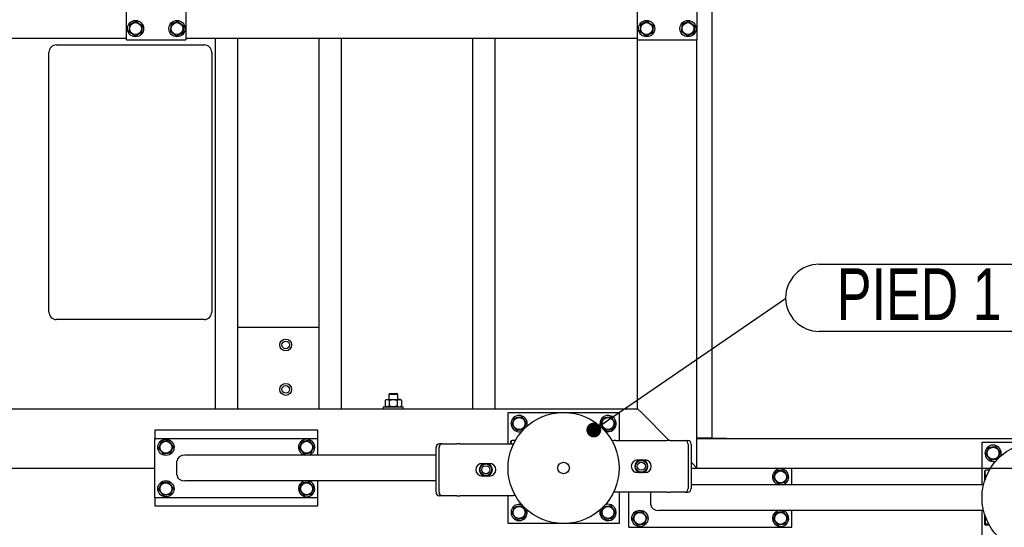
# Model space of a CAD drawing. Header units: millimetres. Extents: x 0 to 841, y 0 to 594.
# Tile 159 of 177: x 673 to 739, y 325 to 359. Entities that reach past the tile are written whole.
import ezdxf

# ---------------------------------------------------------------- set-up
doc = ezdxf.new("R2010")
doc.units = ezdxf.units.MM
doc.layers.add('COTES', color=1, linetype='Continuous')
doc.layers.add('NOTES', color=6, linetype='Continuous')
doc.layers.add('TRAIT-FORT', color=4, linetype='Continuous', lineweight=25)
doc.styles.add('SLDTEXTSTYLE1', font='TXT', dxfattribs={"width": 0.75})
doc.dimstyles.new('SLDDIMSTYLE0', dxfattribs={"dimtxt": 3, "dimasz": 2, "dimexe": 0, "dimexo": 0.0625, "dimgap": 0.75, "dimtad": 1, "dimdec": 0, "dimlfac": 20, "dimrnd": 1e-09, "dimzin": 12, "dimdsep": 46, "dimtxsty": 'SLDTEXTSTYLE1', "dimsah": 1, "dimcen": 0.09, "dimadec": 0, "dimazin": 3, "dimtfac": 1, "dimtdec": 0, "dimtofl": 0, "dimtmove": 0, "dimatfit": 3, "dimfxl": 1, "dimfrac": 2, "dimtolj": 1, "dimtzin": 12, "dimarcsym": 0})
doc.dimstyles.new('SLDDIMSTYLE1', dxfattribs={"dimtxt": 3, "dimasz": 2, "dimexe": 0, "dimexo": 0.0625, "dimgap": 0.75, "dimtad": 1, "dimdec": 0, "dimlfac": 20, "dimrnd": 1e-09, "dimzin": 12, "dimdsep": 46, "dimtxsty": 'SLDTEXTSTYLE1', "dimsah": 1, "dimcen": 0.09, "dimadec": 0, "dimazin": 3, "dimtfac": 1, "dimtdec": 0, "dimtmove": 0, "dimatfit": 0, "dimfxl": 1, "dimfrac": 2, "dimtolj": 1, "dimtzin": 12, "dimarcsym": 0})
doc.dimstyles.new('SLDDIMSTYLE2', dxfattribs={"dimtxt": 0.18, "dimasz": 1, "dimexe": 0, "dimexo": 0.0625, "dimgap": 0, "dimtad": 0, "dimtih": 1, "dimtoh": 1, "dimdec": 0, "dimrnd": 1e-09, "dimzin": 0, "dimdsep": 46, "dimtxsty": 'Standard', "dimblk1": 'DOT', "dimblk2": 'DOT', "dimsah": 1, "dimcen": 0.09, "dimadec": 0, "dimazin": 0, "dimtfac": 1, "dimtdec": 0, "dimtofl": 0, "dimtmove": 0, "dimatfit": 3, "dimldrblk": 'DOT', "dimfxl": 1, "dimfrac": 2, "dimtolj": 1, "dimtzin": 0, "dimarcsym": 0})

# ---------------------------------------------------------------- blocks, each defined once
blk = doc.blocks.new('_D_14')
at = {"layer": 'COTES', "color": 1, "transparency": 16777216}
for p, q in [((760.267, 330.883), (760.267, 333.883)), ((745.662, 330.883), (761.267, 330.883)), ((760.267, 330.883), (760.267, 328.883)), ((726.062, 328.883), (761.267, 328.883)), ((760.267, 328.883), (760.267, 318.548))]:
    blk.add_line(p, q, dxfattribs=at)
for points in [[(760.267, 330.883), (760.767, 332.883), (759.767, 332.883)], [(760.267, 328.883), (759.767, 326.883), (760.767, 326.883)]]:
    blk.add_solid(points, dxfattribs=at)
at = {"layer": 'COTES', "color": 1, "transparency": 16777216, "insert": (756.4, 318.548), "char_height": 3, "attachment_point": 1, "rotation": 90, "style": 'SLDTEXTSTYLE1'}
blk.add_mtext('40', dxfattribs=at)
blk = doc.blocks.new('_D_21')
at = {"layer": 'COTES', "color": 1, "transparency": 16777216}
for p, q in [((726.062, 328.883), (767.267, 328.883)), ((766.267, 291.383), (766.267, 328.883)), ((726.062, 291.383), (767.267, 291.383))]:
    blk.add_line(p, q, dxfattribs=at)
for points in [[(766.267, 328.883), (765.767, 326.883), (766.767, 326.883)], [(766.267, 291.383), (766.767, 293.383), (765.767, 293.383)]]:
    blk.add_solid(points, dxfattribs=at)
at = {"layer": 'COTES', "color": 1, "transparency": 16777216, "char_height": 3, "attachment_point": 1, "rotation": 90, "style": 'SLDTEXTSTYLE1'}
for s, insert in [('Cadre', (762.4, 307.764)), ('750', (762.4, 299.989))]:
    blk.add_mtext(s, dxfattribs=dict(at, insert=insert))
blk = doc.blocks.new('SW_NOTE_17')
at = {"layer": 'NOTES', "color": 0}
for p, q in [((2.264, 2.31), (15.723, 2.31)), ((15.723, -2.218), (2.264, -2.218))]:
    blk.add_line(p, q, dxfattribs=at)
for centre, start, end in [((2.264, 0.046), 90, 270), ((15.723, 0.046), 270, 90)]:
    blk.add_arc(centre, 2.264, start, end, dxfattribs=at)
at = {"layer": 'NOTES', "color": 0, "insert": (9.018, 2.039), "char_height": 3.5, "attachment_point": 2, "style": 'SLDTEXTSTYLE1'}
blk.add_mtext('PIED 1', dxfattribs=at)
blk = doc.blocks.new('_Dot')
at = {"color": 0, "linetype": 'ByBlock', "lineweight": -2}
blk.add_line((-0.5, 0), (-1, 0), dxfattribs=at)
at = {"color": 0, "linetype": 'ByBlock', "const_width": 0.5}
blk.add_lwpolyline([(-0.25, 0, 1), (0.25, 0, 1)], format="xyb", close=True, dxfattribs=at)

msp = doc.modelspace()

# ---------------------------------------------------------------- linework, layer by layer
at = {"layer": 'TRAIT-FORT', "color": 4, "linetype": 'Continuous', "lineweight": 25}
for p, q in [((719.662, 372.383), (719.662, 330.888)), ((680.162, 357.783), (680.162, 368.783)), ((684.162, 368.783), (684.162, 357.783)), ((714.662, 357.783), (714.662, 368.783)), ((718.662, 368.783), (718.662, 357.783)), ((626.662, 357.883), (680.162, 357.883)), ((680.162, 357.783), (684.162, 357.783)), ((684.162, 357.883), (714.662, 357.883)), ((686.162, 332.883), (686.162, 357.883)), ((687.662, 332.883), (687.662, 357.883)), ((693.162, 332.883), (693.162, 357.883)), ((694.662, 332.883), (694.662, 357.883)), ((703.537, 332.883), (703.537, 357.883)), ((705.037, 332.883), (705.037, 357.883)), ((714.662, 332.883), (714.662, 357.783)), ((714.662, 357.783), (718.662, 357.783)), ((718.662, 328.883), (718.662, 357.783)), ((675.412, 357.437), (685.412, 357.437)), ((674.912, 339.404), (674.912, 356.937)), ((685.912, 356.937), (685.912, 339.404)), ((685.412, 338.904), (675.412, 338.904)), ((687.662, 338.383), (693.162, 338.383)), ((697.937, 333.908), (697.862, 333.833)), ((697.862, 333.833), (697.862, 333.508)), ((698.462, 333.833), (697.862, 333.833)), ((697.937, 333.908), (698.387, 333.908)), ((698.462, 333.833), (698.387, 333.908)), ((698.462, 333.508), (698.462, 333.833)), ((697.687, 333.508), (697.614, 333.435)), ((697.614, 333.435), (697.614, 333.082)), ((697.614, 333.082), (697.687, 333.008)), ((697.687, 333.508), (697.75, 333.508)), ((697.75, 333.508), (698.161, 333.508)), ((697.887, 333.435), (697.887, 333.082)), ((698.161, 333.508), (698.573, 333.508)), ((698.435, 333.435), (698.435, 333.082)), ((698.573, 333.508), (698.637, 333.508)), ((698.71, 333.435), (698.637, 333.508)), ((698.637, 333.008), (698.711, 333.082)), ((698.711, 333.435), (698.711, 333.082)), ((626.662, 332.883), (714.662, 332.883)), ((697.487, 333.008), (697.487, 332.883)), ((697.487, 333.008), (698.837, 333.008)), ((698.837, 332.883), (698.837, 333.008)), ((705.912, 332.633), (713.412, 332.633)), ((705.912, 330.515), (705.912, 332.633)), ((713.412, 332.633), (713.412, 330.751)), ((714.962, 332.583), (714.662, 332.883)), ((714.662, 332.883), (714.962, 332.583)), ((716.794, 330.751), (714.962, 332.583)), ((682.062, 331.433), (682.062, 330.883)), ((693.062, 331.433), (682.062, 331.433)), ((693.062, 330.883), (693.062, 331.433)), ((682.062, 326.883), (682.062, 330.883)), ((682.062, 330.883), (693.062, 330.883)), ((693.062, 329.758), (693.062, 330.883)), ((701.474, 330.515), (701.274, 330.515)), ((701.474, 330.515), (702.463, 330.515)), ((702.663, 330.515), (702.463, 330.515)), ((702.663, 330.515), (706.163, 330.515)), ((706.126, 330.711), (706.112, 330.687)), ((706.112, 330.515), (706.112, 330.687)), ((706.401, 330.735), (706.162, 330.735)), ((713.161, 330.751), (716.661, 330.751)), ((716.861, 330.751), (716.661, 330.751)), ((716.861, 330.751), (717.85, 330.751)), ((717.85, 330.751), (718.05, 330.751)), ((718.067, 330.501), (718.067, 327.501)), ((718.267, 330.501), (718.267, 327.501)), ((719.662, 330.888), (718.662, 330.888)), ((718.662, 330.883), (744.662, 330.883)), ((719.657, 330.888), (719.657, 330.883)), ((719.662, 330.883), (719.662, 330.888)), ((719.662, 330.888), (720.662, 330.888)), ((720.662, 330.888), (720.662, 330.883)), ((737.912, 330.633), (745.412, 330.633)), ((737.912, 327.758), (737.912, 330.633)), ((701.057, 329.758), (684.088, 329.758)), ((692.101, 329.775), (692.148, 329.758)), ((701.057, 327.265), (701.057, 330.265)), ((701.257, 327.265), (701.257, 330.265)), ((683.562, 328.408), (683.562, 329.358)), ((704.163, 329.19), (704.291, 329.19)), ((704.278, 329.168), (704.325, 329.194)), ((704.325, 329.194), (704.329, 329.199)), ((704.325, 329.153), (704.325, 329.194)), ((704.329, 329.199), (704.34, 329.19)), ((704.34, 329.156), (704.34, 329.19)), ((704.487, 329.19), (704.498, 329.199)), ((704.487, 329.156), (704.487, 329.19)), ((704.498, 329.199), (704.502, 329.194)), ((704.502, 329.194), (704.502, 329.153)), ((704.502, 329.194), (704.549, 329.168)), ((704.536, 329.19), (704.663, 329.19)), ((714.661, 329.426), (714.788, 329.426)), ((714.775, 329.404), (714.822, 329.43)), ((714.822, 329.43), (714.827, 329.435)), ((714.822, 329.389), (714.822, 329.43)), ((714.827, 329.435), (714.838, 329.426)), ((714.838, 329.392), (714.838, 329.426)), ((714.984, 329.426), (714.995, 329.435)), ((714.984, 329.392), (714.984, 329.426)), ((714.995, 329.435), (714.999, 329.43)), ((714.999, 329.43), (714.999, 329.389)), ((714.999, 329.43), (715.046, 329.404)), ((715.033, 329.426), (715.161, 329.426)), ((718.362, 329.183), (718.267, 329.278)), ((718.662, 328.883), (718.362, 329.183)), ((718.362, 329.183), (718.662, 328.883)), ((652.262, 328.883), (682.062, 328.883)), ((714.788, 328.576), (714.661, 328.576)), ((714.822, 328.572), (714.775, 328.599)), ((714.822, 328.572), (714.822, 328.614)), ((714.827, 328.567), (714.822, 328.572)), ((714.838, 328.576), (714.827, 328.567)), ((714.838, 328.61), (714.838, 328.576)), ((714.984, 328.61), (714.984, 328.576)), ((714.995, 328.567), (714.984, 328.576)), ((714.999, 328.572), (714.995, 328.567)), ((714.999, 328.614), (714.999, 328.572)), ((715.046, 328.599), (714.999, 328.572)), ((715.161, 328.576), (715.033, 328.576)), ((718.267, 328.883), (725.062, 328.883)), ((725.062, 328.883), (737.912, 328.883)), ((725.062, 327.758), (725.062, 328.883)), ((738.126, 328.711), (738.112, 328.687)), ((738.112, 328.091), (738.112, 328.687)), ((738.401, 328.735), (738.162, 328.735)), ((701.057, 328.008), (684.088, 328.008)), ((693.062, 326.883), (693.062, 328.008)), ((704.291, 328.34), (704.163, 328.34)), ((704.325, 328.336), (704.278, 328.362)), ((704.325, 328.336), (704.325, 328.378)), ((704.329, 328.331), (704.325, 328.336)), ((704.34, 328.34), (704.329, 328.331)), ((704.34, 328.374), (704.34, 328.34)), ((704.487, 328.374), (704.487, 328.34)), ((704.498, 328.331), (704.487, 328.34)), ((704.502, 328.336), (704.498, 328.331)), ((704.502, 328.378), (704.502, 328.336)), ((704.549, 328.362), (704.502, 328.336)), ((704.663, 328.34), (704.536, 328.34)), ((738.016, 327.758), (718.267, 327.758)), ((724.101, 327.775), (724.148, 327.758)), ((738.208, 328.344), (738.162, 328.344)), ((716.661, 327.251), (713.161, 327.251)), ((713.412, 327.251), (713.412, 325.133)), ((714.062, 324.883), (714.062, 327.251)), ((715.562, 326.408), (715.562, 327.251)), ((716.661, 327.251), (716.861, 327.251)), ((717.85, 327.251), (716.861, 327.251)), ((717.85, 327.251), (718.05, 327.251)), ((682.062, 326.883), (682.062, 326.333)), ((682.062, 326.883), (693.062, 326.883)), ((693.062, 326.333), (693.062, 326.883)), ((701.474, 327.015), (701.274, 327.015)), ((702.463, 327.015), (701.474, 327.015)), ((702.463, 327.015), (702.663, 327.015)), ((706.163, 327.015), (702.663, 327.015)), ((705.912, 325.133), (705.912, 327.015)), ((706.401, 327.031), (706.289, 327.031)), ((682.062, 326.333), (693.062, 326.333)), ((738.016, 326.008), (716.088, 326.008)), ((725.062, 324.883), (725.062, 326.008)), ((737.912, 323.133), (737.912, 326.008)), ((713.412, 325.133), (705.912, 325.133)), ((738.112, 325.079), (738.112, 325.675)), ((738.112, 325.079), (738.126, 325.055)), ((738.368, 325.092), (738.162, 325.092)), ((714.062, 324.883), (725.062, 324.883)), ((738.401, 325.031), (738.162, 325.031))]:
    msp.add_line(p, q, dxfattribs=at)
at = {"layer": 'TRAIT-FORT', "color": 4, "linetype": 'Continuous', "lineweight": 25, "flags": 128}
for points in [[(706.163, 330.515), (706.261, 330.505), (706.286, 330.5)], [(713.161, 327.251), (713.063, 327.261), (713.038, 327.266)]]:
    msp.add_lwpolyline(points, dxfattribs=at)
at = {"layer": 'TRAIT-FORT', "color": 4, "linetype": 'Continuous', "lineweight": 25}
for centre, radius in [((680.762, 358.533), 0.55), ((683.562, 358.533), 0.55), ((715.262, 358.533), 0.55), ((718.062, 358.533), 0.55), ((680.762, 358.533), 0.404), ((683.562, 358.533), 0.404), ((715.262, 358.533), 0.404), ((718.062, 358.533), 0.404), ((690.903, 337.187), 0.4), ((690.903, 337.187), 0.255), ((690.903, 334.187), 0.4), ((690.903, 334.187), 0.255), ((709.662, 328.883), 3.75), ((706.662, 331.883), 0.404), ((712.662, 331.883), 0.404), ((682.812, 330.283), 0.55), ((682.812, 330.283), 0.404), ((692.312, 330.283), 0.404), ((741.662, 326.883), 3.75), ((738.662, 329.883), 0.404), ((704.413, 328.765), 0.397), ((709.662, 328.883), 0.389), ((714.911, 329.001), 0.397), ((714.911, 329.001), 0.272), ((704.413, 328.765), 0.272), ((724.312, 328.283), 0.404), ((682.812, 327.483), 0.55), ((682.812, 327.483), 0.404), ((692.312, 327.483), 0.404), ((706.662, 325.883), 0.404), ((712.662, 325.883), 0.404), ((714.812, 325.483), 0.55), ((714.812, 325.483), 0.404), ((724.312, 325.483), 0.404)]:
    msp.add_circle(centre, radius, dxfattribs=at)
for centre, radius, start, end in [((675.412, 356.937), 0.5, 90, 180), ((685.412, 356.937), 0.5, 0, 90), ((675.412, 339.404), 0.5, 180, 270), ((685.412, 339.404), 0.5, 270, 0), ((706.662, 331.883), 0.55, 67.47733, 292.38483), ((706.662, 331.883), 0.55, 336.9577, 67.47733), ((712.662, 331.883), 0.55, 67.47733, 202.05407), ((712.662, 331.883), 0.55, 247.20039, 67.47733), ((692.312, 330.283), 0.55, 287.34144, 247.47733), ((701.292, 330.281), 0.235, 94.40195, 183.81126), ((701.492, 330.281), 0.235, 94.40195, 183.81126), ((713.161, 330.251), 0.5, 90, 116.94668), ((717.832, 330.517), 0.235, 356.18874, 85.59805), ((718.032, 330.517), 0.235, 356.18874, 85.59805), ((738.662, 329.883), 0.55, 67.47733, 290.95117), ((738.662, 329.883), 0.55, 337.43658, 67.47733), ((704.163, 328.765), 0.425, 90, 270), ((704.413, 328.765), 0.442, 100.96644, 259.03356), ((704.413, 328.765), 0.425, 108.57513, 251.42487), ((704.413, 328.765), 0.442, 280.96644, 79.03356), ((704.413, 328.765), 0.425, 288.57513, 71.42487), ((704.663, 328.765), 0.425, 270, 90), ((714.661, 329.001), 0.425, 90, 270), ((714.911, 329.001), 0.442, 100.96644, 259.03356), ((714.911, 329.001), 0.425, 108.57513, 251.42487), ((714.911, 329.001), 0.442, 280.96644, 79.03356), ((714.911, 329.001), 0.425, 288.57513, 71.42487), ((715.161, 329.001), 0.425, 270, 90), ((724.312, 328.283), 0.55, 287.34144, 247.47733), ((692.312, 327.483), 0.55, 107.34144, 247.47733), ((692.312, 327.483), 0.55, 247.47733, 72.65856), ((701.292, 327.249), 0.235, 176.18874, 265.59805), ((701.492, 327.249), 0.235, 176.18874, 265.59805), ((706.163, 327.515), 0.5, 270, 296.94304), ((717.832, 327.485), 0.235, 274.40195, 3.81126), ((718.032, 327.485), 0.235, 274.40195, 3.81126), ((706.662, 325.883), 0.55, 67.47733, 22.75839), ((712.662, 325.883), 0.55, 67.47733, 113.87099), ((712.662, 325.883), 0.55, 156.33315, 67.47733), ((724.312, 325.483), 0.55, 107.34144, 247.47733), ((724.312, 325.483), 0.55, 247.47733, 72.65856)]:
    msp.add_arc(centre, radius, start, end, dxfattribs=at)
for centre, start_param, end_param in [((684.088, 329.358), 4.712389, 6.283185), ((684.088, 328.408), 0, 1.570796), ((716.088, 326.408), 0, 1.570796)]:
    msp.add_ellipse(centre, major_axis=(-0.525, 0), ratio=0.761243, start_param=start_param, end_param=end_param, dxfattribs=at)
for points, knots in [([(680.813, 359.021), (680.774, 359.004), (680.696, 358.969), (680.579, 358.917), (680.468, 358.867), (680.399, 358.837), (680.365, 358.821)], [0, 0, 0, 0, 0.2646049, 0.5349477, 0.7653431, 1, 1, 1, 1]), ([(680.813, 359.021), (680.848, 358.996), (680.917, 358.946), (681.021, 358.871), (681.119, 358.799), (681.18, 358.755), (681.21, 358.733)], [0, 0, 0, 0, 0.264605, 0.534948, 0.765343, 1, 1, 1, 1]), ([(683.613, 359.021), (683.574, 359.004), (683.496, 358.969), (683.379, 358.917), (683.268, 358.867), (683.199, 358.837), (683.165, 358.821)], [0, 0, 0, 0, 0.2646049, 0.5349477, 0.7653431, 1, 1, 1, 1]), ([(683.613, 359.021), (683.648, 358.996), (683.717, 358.946), (683.821, 358.871), (683.919, 358.799), (683.98, 358.755), (684.01, 358.733)], [0, 0, 0, 0, 0.264605, 0.534948, 0.765343, 1, 1, 1, 1]), ([(715.313, 359.021), (715.274, 359.004), (715.196, 358.969), (715.079, 358.917), (714.968, 358.867), (714.899, 358.837), (714.865, 358.821)], [0, 0, 0, 0, 0.2646049, 0.5349477, 0.7653431, 1, 1, 1, 1]), ([(715.313, 359.021), (715.348, 358.996), (715.417, 358.946), (715.521, 358.871), (715.619, 358.799), (715.68, 358.755), (715.71, 358.733)], [0, 0, 0, 0, 0.264605, 0.534948, 0.765343, 1, 1, 1, 1]), ([(718.113, 359.021), (718.074, 359.004), (717.996, 358.969), (717.879, 358.917), (717.768, 358.867), (717.699, 358.837), (717.665, 358.821)], [0, 0, 0, 0, 0.2646049, 0.5349477, 0.7653431, 1, 1, 1, 1]), ([(718.113, 359.021), (718.148, 358.996), (718.217, 358.946), (718.321, 358.871), (718.419, 358.799), (718.48, 358.755), (718.51, 358.733)], [0, 0, 0, 0, 0.264605, 0.534948, 0.765343, 1, 1, 1, 1]), ([(680.365, 358.821), (680.358, 358.759), (680.348, 358.657), (680.332, 358.508), (680.322, 358.407), (680.316, 358.35), (680.314, 358.333)], [0, 0, 0, 0, 0.3855495, 0.6376419, 0.8965462, 1, 1, 1, 1]), ([(680.711, 358.045), (680.676, 358.07), (680.607, 358.121), (680.503, 358.196), (680.405, 358.267), (680.344, 358.311), (680.314, 358.333)], [0, 0, 0, 0, 0.264605, 0.534948, 0.765343, 1, 1, 1, 1]), ([(681.21, 358.733), (681.204, 358.671), (681.193, 358.568), (681.177, 358.419), (681.167, 358.319), (681.161, 358.261), (681.159, 358.245)], [0, 0, 0, 0, 0.385549, 0.637642, 0.896546, 1, 1, 1, 1]), ([(683.165, 358.821), (683.158, 358.759), (683.148, 358.657), (683.132, 358.508), (683.122, 358.407), (683.116, 358.35), (683.114, 358.333)], [0, 0, 0, 0, 0.3855495, 0.6376419, 0.8965462, 1, 1, 1, 1]), ([(683.511, 358.045), (683.476, 358.07), (683.407, 358.121), (683.303, 358.196), (683.205, 358.267), (683.144, 358.311), (683.114, 358.333)], [0, 0, 0, 0, 0.264605, 0.534948, 0.765343, 1, 1, 1, 1]), ([(684.01, 358.733), (684.004, 358.671), (683.993, 358.568), (683.977, 358.419), (683.967, 358.319), (683.961, 358.261), (683.959, 358.245)], [0, 0, 0, 0, 0.385549, 0.637642, 0.896546, 1, 1, 1, 1]), ([(714.865, 358.821), (714.858, 358.759), (714.848, 358.657), (714.832, 358.508), (714.822, 358.407), (714.816, 358.35), (714.814, 358.333)], [0, 0, 0, 0, 0.3855495, 0.6376419, 0.8965462, 1, 1, 1, 1]), ([(715.211, 358.045), (715.176, 358.07), (715.107, 358.121), (715.003, 358.196), (714.905, 358.267), (714.844, 358.311), (714.814, 358.333)], [0, 0, 0, 0, 0.264605, 0.534948, 0.765343, 1, 1, 1, 1]), ([(715.71, 358.733), (715.704, 358.671), (715.693, 358.568), (715.677, 358.419), (715.667, 358.319), (715.661, 358.261), (715.659, 358.245)], [0, 0, 0, 0, 0.385549, 0.637642, 0.896546, 1, 1, 1, 1]), ([(717.665, 358.821), (717.658, 358.759), (717.648, 358.657), (717.632, 358.508), (717.622, 358.407), (717.616, 358.35), (717.614, 358.333)], [0, 0, 0, 0, 0.3855495, 0.6376419, 0.8965462, 1, 1, 1, 1]), ([(718.011, 358.045), (717.976, 358.07), (717.907, 358.121), (717.803, 358.196), (717.705, 358.267), (717.644, 358.311), (717.614, 358.333)], [0, 0, 0, 0, 0.264605, 0.534948, 0.765343, 1, 1, 1, 1]), ([(718.51, 358.733), (718.504, 358.671), (718.493, 358.568), (718.477, 358.419), (718.467, 358.319), (718.461, 358.261), (718.459, 358.245)], [0, 0, 0, 0, 0.385549, 0.637642, 0.896546, 1, 1, 1, 1]), ([(680.711, 358.045), (680.75, 358.062), (680.828, 358.097), (680.945, 358.149), (681.056, 358.199), (681.125, 358.229), (681.159, 358.245)], [0, 0, 0, 0, 0.264605, 0.534948, 0.765343, 1, 1, 1, 1]), ([(683.511, 358.045), (683.55, 358.062), (683.628, 358.097), (683.745, 358.149), (683.856, 358.199), (683.925, 358.229), (683.959, 358.245)], [0, 0, 0, 0, 0.264605, 0.534948, 0.765343, 1, 1, 1, 1]), ([(715.211, 358.045), (715.25, 358.062), (715.328, 358.097), (715.445, 358.149), (715.556, 358.199), (715.625, 358.229), (715.659, 358.245)], [0, 0, 0, 0, 0.264605, 0.534948, 0.765343, 1, 1, 1, 1]), ([(718.011, 358.045), (718.05, 358.062), (718.128, 358.097), (718.245, 358.149), (718.356, 358.199), (718.425, 358.229), (718.459, 358.245)], [0, 0, 0, 0, 0.264605, 0.534948, 0.765343, 1, 1, 1, 1]), ([(697.614, 333.435), (697.632, 333.452), (697.67, 333.487), (697.717, 333.507), (697.744, 333.508), (697.75, 333.508)], [0, 0, 0, 0, 0.432385, 0.879554, 1, 1, 1, 1]), ([(697.75, 333.008), (697.726, 333.012), (697.678, 333.021), (697.635, 333.061), (697.614, 333.082)], [0, 0, 0, 0, 0.504, 1, 1, 1, 1]), ([(697.75, 333.508), (697.774, 333.504), (697.822, 333.495), (697.865, 333.455), (697.887, 333.435)], [0, 0, 0, 0, 0.504, 1, 1, 1, 1]), ([(697.887, 333.082), (697.868, 333.064), (697.83, 333.029), (697.783, 333.01), (697.756, 333.008), (697.75, 333.008)], [0, 0, 0, 0, 0.432385, 0.879554, 1, 1, 1, 1]), ([(697.887, 333.435), (697.907, 333.444), (697.958, 333.468), (698.044, 333.497), (698.117, 333.508), (698.156, 333.508), (698.161, 333.508)], [0, 0, 0, 0, 0.237039, 0.589019, 0.951631, 1, 1, 1, 1]), ([(698.161, 333.008), (698.156, 333.008), (698.118, 333.008), (698.045, 333.019), (697.959, 333.047), (697.907, 333.072), (697.887, 333.082)], [0, 0, 0, 0, 0.048369, 0.39933, 0.762965, 1, 1, 1, 1]), ([(698.161, 333.508), (698.19, 333.506), (698.25, 333.503), (698.343, 333.477), (698.403, 333.449), (698.435, 333.435)], [0, 0, 0, 0, 0.30999, 0.629546, 1, 1, 1, 1]), ([(698.435, 333.082), (698.403, 333.067), (698.344, 333.04), (698.251, 333.013), (698.191, 333.01), (698.161, 333.008)], [0, 0, 0, 0, 0.3704571, 0.6810182, 1, 1, 1, 1]), ([(698.573, 333.508), (698.549, 333.504), (698.5, 333.495), (698.457, 333.455), (698.435, 333.435)], [0, 0, 0, 0, 0.504, 1, 1, 1, 1]), ([(698.435, 333.082), (698.454, 333.064), (698.492, 333.029), (698.54, 333.01), (698.567, 333.008), (698.573, 333.008)], [0, 0, 0, 0, 0.432385, 0.879554, 1, 1, 1, 1]), ([(698.711, 333.435), (698.692, 333.452), (698.653, 333.487), (698.606, 333.507), (698.579, 333.508), (698.573, 333.508)], [0, 0, 0, 0, 0.432385, 0.879554, 1, 1, 1, 1]), ([(698.573, 333.008), (698.597, 333.012), (698.645, 333.021), (698.689, 333.061), (698.711, 333.082)], [0, 0, 0, 0, 0.504, 1, 1, 1, 1]), ([(706.175, 331.822), (706.192, 331.862), (706.225, 331.941), (706.275, 332.059), (706.322, 332.171), (706.351, 332.24), (706.366, 332.275)], [0, 0, 0, 0, 0.264605, 0.534948, 0.765343, 1, 1, 1, 1]), ([(706.175, 331.822), (706.201, 331.789), (706.253, 331.72), (706.33, 331.618), (706.403, 331.521), (706.448, 331.461), (706.471, 331.431)], [0, 0, 0, 0, 0.264605, 0.534948, 0.765343, 1, 1, 1, 1]), ([(706.366, 332.275), (706.428, 332.282), (706.531, 332.295), (706.679, 332.314), (706.779, 332.326), (706.837, 332.333), (706.853, 332.335)], [0, 0, 0, 0, 0.385549, 0.637642, 0.896546, 1, 1, 1, 1]), ([(707.149, 331.944), (707.123, 331.978), (707.071, 332.046), (706.994, 332.148), (706.921, 332.245), (706.876, 332.305), (706.853, 332.335)], [0, 0, 0, 0, 0.264605, 0.534948, 0.765343, 1, 1, 1, 1]), ([(707.149, 331.944), (707.132, 331.904), (707.099, 331.825), (707.049, 331.708), (707.002, 331.595), (706.973, 331.526), (706.958, 331.492)], [0, 0, 0, 0, 0.264605, 0.534948, 0.765343, 1, 1, 1, 1]), ([(712.175, 331.822), (712.192, 331.862), (712.225, 331.941), (712.275, 332.059), (712.322, 332.171), (712.351, 332.24), (712.366, 332.275)], [0, 0, 0, 0, 0.264605, 0.534948, 0.765343, 1, 1, 1, 1]), ([(712.175, 331.822), (712.201, 331.789), (712.253, 331.72), (712.33, 331.618), (712.403, 331.521), (712.448, 331.461), (712.471, 331.431)], [0, 0, 0, 0, 0.264605, 0.534948, 0.765343, 1, 1, 1, 1]), ([(712.366, 332.275), (712.428, 332.282), (712.531, 332.295), (712.679, 332.314), (712.779, 332.326), (712.837, 332.333), (712.853, 332.335)], [0, 0, 0, 0, 0.385549, 0.637642, 0.896546, 1, 1, 1, 1]), ([(713.149, 331.944), (713.123, 331.978), (713.071, 332.046), (712.994, 332.148), (712.921, 332.245), (712.876, 332.305), (712.853, 332.335)], [0, 0, 0, 0, 0.264605, 0.534948, 0.765343, 1, 1, 1, 1]), ([(713.149, 331.944), (713.132, 331.904), (713.099, 331.825), (713.049, 331.708), (713.002, 331.595), (712.973, 331.526), (712.958, 331.492)], [0, 0, 0, 0, 0.264605, 0.534948, 0.765343, 1, 1, 1, 1]), ([(706.471, 331.431), (706.533, 331.439), (706.635, 331.452), (706.784, 331.47), (706.884, 331.482), (706.942, 331.49), (706.958, 331.492)], [0, 0, 0, 0, 0.3855495, 0.6376419, 0.8965462, 1, 1, 1, 1]), ([(712.471, 331.431), (712.533, 331.439), (712.635, 331.452), (712.784, 331.47), (712.884, 331.482), (712.942, 331.49), (712.958, 331.492)], [0, 0, 0, 0, 0.3855495, 0.6376419, 0.8965462, 1, 1, 1, 1]), ([(682.325, 330.222), (682.342, 330.262), (682.375, 330.341), (682.425, 330.459), (682.472, 330.571), (682.501, 330.64), (682.516, 330.675)], [0, 0, 0, 0, 0.264605, 0.534948, 0.765343, 1, 1, 1, 1]), ([(683.003, 330.735), (682.941, 330.727), (682.839, 330.715), (682.69, 330.696), (682.59, 330.684), (682.533, 330.677), (682.516, 330.675)], [0, 0, 0, 0, 0.3855495, 0.6376419, 0.8965462, 1, 1, 1, 1]), ([(683.299, 330.344), (683.273, 330.378), (683.221, 330.446), (683.144, 330.548), (683.071, 330.645), (683.026, 330.705), (683.003, 330.735)], [0, 0, 0, 0, 0.264605, 0.534948, 0.765343, 1, 1, 1, 1]), ([(691.825, 330.222), (691.842, 330.262), (691.875, 330.341), (691.925, 330.459), (691.972, 330.571), (692.001, 330.64), (692.016, 330.675)], [0, 0, 0, 0, 0.264605, 0.534948, 0.765343, 1, 1, 1, 1]), ([(692.503, 330.735), (692.441, 330.727), (692.339, 330.715), (692.19, 330.696), (692.09, 330.684), (692.033, 330.677), (692.016, 330.675)], [0, 0, 0, 0, 0.3855495, 0.6376419, 0.8965462, 1, 1, 1, 1]), ([(692.799, 330.344), (692.773, 330.378), (692.721, 330.446), (692.644, 330.548), (692.571, 330.645), (692.526, 330.705), (692.503, 330.735)], [0, 0, 0, 0, 0.264605, 0.534948, 0.765343, 1, 1, 1, 1]), ([(706.128, 330.515), (706.126, 330.528), (706.122, 330.571), (706.134, 330.645), (706.153, 330.705), (706.162, 330.735)], [0, 0, 0, 0, 0.171918, 0.582165, 1, 1, 1, 1]), ([(706.162, 330.735), (706.144, 330.727), (706.126, 330.72), (706.127, 330.712), (706.127, 330.711)], [0, 0, 0, 0, 0.977492, 1, 1, 1, 1]), ([(682.325, 330.222), (682.351, 330.189), (682.403, 330.12), (682.48, 330.018), (682.553, 329.921), (682.598, 329.861), (682.621, 329.831)], [0, 0, 0, 0, 0.264605, 0.534948, 0.765343, 1, 1, 1, 1]), ([(683.108, 329.892), (683.046, 329.884), (682.944, 329.871), (682.795, 329.853), (682.695, 329.84), (682.637, 329.833), (682.621, 329.831)], [0, 0, 0, 0, 0.385549, 0.637642, 0.896546, 1, 1, 1, 1]), ([(683.299, 330.344), (683.282, 330.304), (683.249, 330.225), (683.199, 330.108), (683.152, 329.995), (683.123, 329.926), (683.108, 329.892)], [0, 0, 0, 0, 0.264605, 0.534948, 0.765343, 1, 1, 1, 1]), ([(691.825, 330.222), (691.851, 330.189), (691.903, 330.12), (691.98, 330.018), (692.053, 329.921), (692.098, 329.861), (692.121, 329.831)], [0, 0, 0, 0, 0.264605, 0.534948, 0.765343, 1, 1, 1, 1]), ([(692.608, 329.892), (692.546, 329.884), (692.444, 329.871), (692.295, 329.853), (692.195, 329.84), (692.137, 329.833), (692.121, 329.831)], [0, 0, 0, 0, 0.385549, 0.637642, 0.896546, 1, 1, 1, 1]), ([(692.799, 330.344), (692.782, 330.304), (692.749, 330.225), (692.699, 330.108), (692.652, 329.995), (692.623, 329.926), (692.608, 329.892)], [0, 0, 0, 0, 0.264605, 0.534948, 0.765343, 1, 1, 1, 1]), ([(738.175, 329.822), (738.192, 329.862), (738.225, 329.941), (738.275, 330.059), (738.322, 330.171), (738.351, 330.24), (738.366, 330.275)], [0, 0, 0, 0, 0.264605, 0.534948, 0.765343, 1, 1, 1, 1]), ([(738.175, 329.822), (738.201, 329.789), (738.253, 329.72), (738.33, 329.618), (738.403, 329.521), (738.448, 329.461), (738.471, 329.431)], [0, 0, 0, 0, 0.264605, 0.534948, 0.765343, 1, 1, 1, 1]), ([(738.366, 330.275), (738.428, 330.282), (738.531, 330.295), (738.679, 330.314), (738.779, 330.326), (738.837, 330.333), (738.853, 330.335)], [0, 0, 0, 0, 0.385549, 0.637642, 0.896546, 1, 1, 1, 1]), ([(739.149, 329.944), (739.123, 329.978), (739.071, 330.046), (738.994, 330.148), (738.921, 330.245), (738.876, 330.305), (738.853, 330.335)], [0, 0, 0, 0, 0.264605, 0.534948, 0.765343, 1, 1, 1, 1]), ([(739.149, 329.944), (739.132, 329.904), (739.099, 329.825), (739.049, 329.708), (739.002, 329.595), (738.973, 329.526), (738.958, 329.492)], [0, 0, 0, 0, 0.264605, 0.534948, 0.765343, 1, 1, 1, 1]), ([(704.278, 329.168), (704.27, 329.159), (704.259, 329.149), (704.249, 329.126), (704.247, 329.121)], [0, 0, 0, 0, 0.753414, 1, 1, 1, 1]), ([(704.34, 329.19), (704.342, 329.19), (704.345, 329.19), (704.359, 329.191), (704.379, 329.192), (704.398, 329.193), (704.418, 329.193), (704.438, 329.192), (704.46, 329.191), (704.477, 329.19), (704.485, 329.19), (704.486, 329.19), (704.487, 329.19)], [0, 0, 0, 0, 0.112459, 0.224891, 0.338077, 0.451935, 0.500009, 0.61321, 0.72639, 0.840088, 0.953755, 1, 1, 1, 1]), ([(704.549, 329.168), (704.557, 329.16), (704.567, 329.15), (704.576, 329.13), (704.578, 329.127)], [0, 0, 0, 0, 0.82796, 1, 1, 1, 1]), ([(714.775, 329.404), (714.767, 329.395), (714.753, 329.38), (714.741, 329.351), (714.736, 329.34)], [0, 0, 0, 0, 0.593144, 1, 1, 1, 1]), ([(714.838, 329.426), (714.839, 329.426), (714.842, 329.426), (714.856, 329.427), (714.876, 329.428), (714.896, 329.429), (714.915, 329.429), (714.935, 329.429), (714.957, 329.427), (714.974, 329.426), (714.982, 329.426), (714.983, 329.426), (714.984, 329.426)], [0, 0, 0, 0, 0.112459, 0.224891, 0.338077, 0.451935, 0.500009, 0.61321, 0.72639, 0.840088, 0.953755, 1, 1, 1, 1]), ([(715.046, 329.404), (715.054, 329.395), (715.065, 329.385), (715.075, 329.363), (715.077, 329.358)], [0, 0, 0, 0, 0.7627548, 1, 1, 1, 1]), ([(738.471, 329.431), (738.533, 329.439), (738.635, 329.452), (738.784, 329.47), (738.884, 329.482), (738.942, 329.49), (738.958, 329.492)], [0, 0, 0, 0, 0.3855495, 0.6376419, 0.8965462, 1, 1, 1, 1]), ([(704.278, 328.362), (704.27, 328.371), (704.259, 328.381), (704.249, 328.403), (704.247, 328.409)], [0, 0, 0, 0, 0.7627548, 1, 1, 1, 1]), ([(704.549, 328.362), (704.557, 328.371), (704.571, 328.386), (704.583, 328.415), (704.588, 328.427)], [0, 0, 0, 0, 0.593144, 1, 1, 1, 1]), ([(714.775, 328.599), (714.767, 328.607), (714.757, 328.616), (714.748, 328.636), (714.747, 328.64)], [0, 0, 0, 0, 0.8279596, 1, 1, 1, 1]), ([(714.984, 328.576), (714.982, 328.576), (714.979, 328.577), (714.965, 328.576), (714.945, 328.574), (714.926, 328.573), (714.906, 328.573), (714.886, 328.574), (714.864, 328.575), (714.848, 328.576), (714.84, 328.577), (714.838, 328.576), (714.838, 328.576)], [0, 0, 0, 0, 0.112459, 0.224891, 0.338077, 0.451935, 0.500009, 0.61321, 0.72639, 0.840088, 0.953755, 1, 1, 1, 1]), ([(715.046, 328.599), (715.054, 328.607), (715.066, 328.618), (715.075, 328.64), (715.078, 328.645)], [0, 0, 0, 0, 0.753414, 1, 1, 1, 1]), ([(723.825, 328.222), (723.842, 328.262), (723.875, 328.341), (723.925, 328.459), (723.972, 328.571), (724.001, 328.64), (724.016, 328.675)], [0, 0, 0, 0, 0.264605, 0.534948, 0.765343, 1, 1, 1, 1]), ([(724.503, 328.735), (724.441, 328.727), (724.339, 328.715), (724.19, 328.696), (724.09, 328.684), (724.033, 328.677), (724.016, 328.675)], [0, 0, 0, 0, 0.3855495, 0.6376419, 0.8965462, 1, 1, 1, 1]), ([(724.799, 328.344), (724.773, 328.378), (724.721, 328.446), (724.644, 328.548), (724.571, 328.645), (724.526, 328.705), (724.503, 328.735)], [0, 0, 0, 0, 0.264605, 0.534948, 0.765343, 1, 1, 1, 1]), ([(738.162, 328.344), (738.151, 328.378), (738.129, 328.446), (738.121, 328.548), (738.133, 328.645), (738.152, 328.705), (738.162, 328.735)], [0, 0, 0, 0, 0.264605, 0.534948, 0.765343, 1, 1, 1, 1]), ([(738.162, 328.735), (738.144, 328.727), (738.126, 328.72), (738.127, 328.712), (738.127, 328.711)], [0, 0, 0, 0, 0.977492, 1, 1, 1, 1]), ([(682.325, 327.422), (682.342, 327.462), (682.375, 327.541), (682.425, 327.659), (682.472, 327.771), (682.501, 327.84), (682.516, 327.875)], [0, 0, 0, 0, 0.264605, 0.534948, 0.765343, 1, 1, 1, 1]), ([(683.003, 327.935), (682.941, 327.927), (682.839, 327.915), (682.69, 327.896), (682.59, 327.884), (682.533, 327.877), (682.516, 327.875)], [0, 0, 0, 0, 0.3855495, 0.6376419, 0.8965462, 1, 1, 1, 1]), ([(683.299, 327.544), (683.273, 327.578), (683.221, 327.646), (683.144, 327.748), (683.071, 327.845), (683.026, 327.905), (683.003, 327.935)], [0, 0, 0, 0, 0.264605, 0.534948, 0.765343, 1, 1, 1, 1]), ([(691.825, 327.422), (691.842, 327.462), (691.875, 327.541), (691.925, 327.659), (691.972, 327.771), (692.001, 327.84), (692.016, 327.875)], [0, 0, 0, 0, 0.264605, 0.534948, 0.765343, 1, 1, 1, 1]), ([(692.503, 327.935), (692.441, 327.927), (692.339, 327.915), (692.19, 327.896), (692.09, 327.884), (692.033, 327.877), (692.016, 327.875)], [0, 0, 0, 0, 0.3855495, 0.6376419, 0.8965462, 1, 1, 1, 1]), ([(692.799, 327.544), (692.773, 327.578), (692.721, 327.646), (692.644, 327.748), (692.571, 327.845), (692.526, 327.905), (692.503, 327.935)], [0, 0, 0, 0, 0.264605, 0.534948, 0.765343, 1, 1, 1, 1]), ([(704.487, 328.34), (704.485, 328.34), (704.482, 328.341), (704.468, 328.34), (704.448, 328.338), (704.429, 328.337), (704.409, 328.337), (704.389, 328.338), (704.367, 328.339), (704.35, 328.34), (704.342, 328.341), (704.341, 328.34), (704.34, 328.34)], [0, 0, 0, 0, 0.112459, 0.224891, 0.338077, 0.451935, 0.500009, 0.61321, 0.72639, 0.840088, 0.953755, 1, 1, 1, 1]), ([(723.825, 328.222), (723.851, 328.189), (723.903, 328.12), (723.98, 328.018), (724.053, 327.921), (724.098, 327.861), (724.121, 327.831)], [0, 0, 0, 0, 0.264605, 0.534948, 0.765343, 1, 1, 1, 1]), ([(724.608, 327.892), (724.546, 327.884), (724.444, 327.871), (724.295, 327.853), (724.195, 327.84), (724.137, 327.833), (724.121, 327.831)], [0, 0, 0, 0, 0.385549, 0.637642, 0.896546, 1, 1, 1, 1]), ([(724.799, 328.344), (724.782, 328.304), (724.749, 328.225), (724.699, 328.108), (724.652, 327.995), (724.623, 327.926), (724.608, 327.892)], [0, 0, 0, 0, 0.264605, 0.534948, 0.765343, 1, 1, 1, 1]), ([(738.162, 328.344), (738.151, 328.304), (738.129, 328.231), (738.127, 328.155), (738.126, 328.119)], [0, 0, 0, 0, 0.5331046, 1, 1, 1, 1]), ([(682.325, 327.422), (682.351, 327.389), (682.403, 327.32), (682.48, 327.218), (682.553, 327.121), (682.598, 327.061), (682.621, 327.031)], [0, 0, 0, 0, 0.264605, 0.534948, 0.765343, 1, 1, 1, 1]), ([(683.108, 327.092), (683.046, 327.084), (682.944, 327.071), (682.795, 327.053), (682.695, 327.04), (682.637, 327.033), (682.621, 327.031)], [0, 0, 0, 0, 0.385549, 0.637642, 0.896546, 1, 1, 1, 1]), ([(683.299, 327.544), (683.282, 327.504), (683.249, 327.425), (683.199, 327.308), (683.152, 327.195), (683.123, 327.126), (683.108, 327.092)], [0, 0, 0, 0, 0.264605, 0.534948, 0.765343, 1, 1, 1, 1]), ([(691.825, 327.422), (691.851, 327.389), (691.903, 327.32), (691.98, 327.218), (692.053, 327.121), (692.098, 327.061), (692.121, 327.031)], [0, 0, 0, 0, 0.264605, 0.534948, 0.765343, 1, 1, 1, 1]), ([(692.608, 327.092), (692.546, 327.084), (692.444, 327.071), (692.295, 327.053), (692.195, 327.04), (692.137, 327.033), (692.121, 327.031)], [0, 0, 0, 0, 0.385549, 0.637642, 0.896546, 1, 1, 1, 1]), ([(692.799, 327.544), (692.782, 327.504), (692.749, 327.425), (692.699, 327.308), (692.652, 327.195), (692.623, 327.126), (692.608, 327.092)], [0, 0, 0, 0, 0.264605, 0.534948, 0.765343, 1, 1, 1, 1]), ([(706.175, 325.822), (706.192, 325.862), (706.225, 325.941), (706.275, 326.059), (706.322, 326.171), (706.351, 326.24), (706.366, 326.275)], [0, 0, 0, 0, 0.264605, 0.534948, 0.765343, 1, 1, 1, 1]), ([(706.175, 325.822), (706.201, 325.789), (706.253, 325.72), (706.33, 325.618), (706.403, 325.521), (706.448, 325.461), (706.471, 325.431)], [0, 0, 0, 0, 0.264605, 0.534948, 0.765343, 1, 1, 1, 1]), ([(706.366, 326.275), (706.428, 326.282), (706.531, 326.295), (706.679, 326.314), (706.779, 326.326), (706.837, 326.333), (706.853, 326.335)], [0, 0, 0, 0, 0.385549, 0.637642, 0.896546, 1, 1, 1, 1]), ([(707.149, 325.944), (707.123, 325.978), (707.071, 326.046), (706.994, 326.148), (706.921, 326.245), (706.876, 326.305), (706.853, 326.335)], [0, 0, 0, 0, 0.264605, 0.534948, 0.765343, 1, 1, 1, 1]), ([(707.149, 325.944), (707.132, 325.904), (707.099, 325.825), (707.049, 325.708), (707.002, 325.595), (706.973, 325.526), (706.958, 325.492)], [0, 0, 0, 0, 0.264605, 0.534948, 0.765343, 1, 1, 1, 1]), ([(712.175, 325.822), (712.192, 325.862), (712.225, 325.941), (712.275, 326.059), (712.322, 326.171), (712.351, 326.24), (712.366, 326.275)], [0, 0, 0, 0, 0.264605, 0.534948, 0.765343, 1, 1, 1, 1]), ([(712.175, 325.822), (712.201, 325.789), (712.253, 325.72), (712.33, 325.618), (712.403, 325.521), (712.448, 325.461), (712.471, 325.431)], [0, 0, 0, 0, 0.264605, 0.534948, 0.765343, 1, 1, 1, 1]), ([(712.366, 326.275), (712.428, 326.282), (712.531, 326.295), (712.679, 326.314), (712.779, 326.326), (712.837, 326.333), (712.853, 326.335)], [0, 0, 0, 0, 0.385549, 0.637642, 0.896546, 1, 1, 1, 1]), ([(713.149, 325.944), (713.123, 325.978), (713.071, 326.046), (712.994, 326.148), (712.921, 326.245), (712.876, 326.305), (712.853, 326.335)], [0, 0, 0, 0, 0.264605, 0.534948, 0.765343, 1, 1, 1, 1]), ([(713.149, 325.944), (713.132, 325.904), (713.099, 325.825), (713.049, 325.708), (713.002, 325.595), (712.973, 325.526), (712.958, 325.492)], [0, 0, 0, 0, 0.264605, 0.534948, 0.765343, 1, 1, 1, 1]), ([(714.325, 325.422), (714.342, 325.462), (714.375, 325.541), (714.425, 325.659), (714.472, 325.771), (714.501, 325.84), (714.516, 325.875)], [0, 0, 0, 0, 0.264605, 0.534948, 0.765343, 1, 1, 1, 1]), ([(715.003, 325.935), (714.941, 325.927), (714.839, 325.915), (714.69, 325.896), (714.59, 325.884), (714.533, 325.877), (714.516, 325.875)], [0, 0, 0, 0, 0.3855495, 0.6376419, 0.8965462, 1, 1, 1, 1]), ([(715.299, 325.544), (715.273, 325.578), (715.221, 325.646), (715.144, 325.748), (715.071, 325.845), (715.026, 325.905), (715.003, 325.935)], [0, 0, 0, 0, 0.264605, 0.534948, 0.765343, 1, 1, 1, 1]), ([(723.825, 325.422), (723.842, 325.462), (723.875, 325.541), (723.925, 325.659), (723.972, 325.771), (724.001, 325.84), (724.016, 325.875)], [0, 0, 0, 0, 0.264605, 0.534948, 0.765343, 1, 1, 1, 1]), ([(724.503, 325.935), (724.441, 325.927), (724.339, 325.915), (724.19, 325.896), (724.09, 325.884), (724.033, 325.877), (724.016, 325.875)], [0, 0, 0, 0, 0.3855495, 0.6376419, 0.8965462, 1, 1, 1, 1]), ([(724.799, 325.544), (724.773, 325.578), (724.721, 325.646), (724.644, 325.748), (724.571, 325.845), (724.526, 325.905), (724.503, 325.935)], [0, 0, 0, 0, 0.264605, 0.534948, 0.765343, 1, 1, 1, 1]), ([(706.471, 325.431), (706.533, 325.439), (706.635, 325.452), (706.784, 325.47), (706.884, 325.482), (706.942, 325.49), (706.958, 325.492)], [0, 0, 0, 0, 0.3855495, 0.6376419, 0.8965462, 1, 1, 1, 1]), ([(712.471, 325.431), (712.533, 325.439), (712.635, 325.452), (712.784, 325.47), (712.884, 325.482), (712.942, 325.49), (712.958, 325.492)], [0, 0, 0, 0, 0.3855495, 0.6376419, 0.8965462, 1, 1, 1, 1]), ([(714.325, 325.422), (714.351, 325.389), (714.403, 325.32), (714.48, 325.218), (714.553, 325.121), (714.598, 325.061), (714.621, 325.031)], [0, 0, 0, 0, 0.264605, 0.534948, 0.765343, 1, 1, 1, 1]), ([(715.108, 325.092), (715.046, 325.084), (714.944, 325.071), (714.795, 325.053), (714.695, 325.04), (714.637, 325.033), (714.621, 325.031)], [0, 0, 0, 0, 0.385549, 0.637642, 0.896546, 1, 1, 1, 1]), ([(715.299, 325.544), (715.282, 325.504), (715.249, 325.425), (715.199, 325.308), (715.152, 325.195), (715.123, 325.126), (715.108, 325.092)], [0, 0, 0, 0, 0.264605, 0.534948, 0.765343, 1, 1, 1, 1]), ([(723.825, 325.422), (723.851, 325.389), (723.903, 325.32), (723.98, 325.218), (724.053, 325.121), (724.098, 325.061), (724.121, 325.031)], [0, 0, 0, 0, 0.264605, 0.534948, 0.765343, 1, 1, 1, 1]), ([(724.608, 325.092), (724.546, 325.084), (724.444, 325.071), (724.295, 325.053), (724.195, 325.04), (724.137, 325.033), (724.121, 325.031)], [0, 0, 0, 0, 0.385549, 0.637642, 0.896546, 1, 1, 1, 1]), ([(724.799, 325.544), (724.782, 325.504), (724.749, 325.425), (724.699, 325.308), (724.652, 325.195), (724.623, 325.126), (724.608, 325.092)], [0, 0, 0, 0, 0.264605, 0.534948, 0.765343, 1, 1, 1, 1]), ([(738.162, 325.092), (738.147, 325.084), (738.122, 325.071), (738.124, 325.053), (738.142, 325.04), (738.158, 325.033), (738.162, 325.031)], [0, 0, 0, 0, 0.385549, 0.637642, 0.896546, 1, 1, 1, 1]), ([(738.162, 325.544), (738.151, 325.504), (738.129, 325.425), (738.121, 325.308), (738.133, 325.195), (738.152, 325.126), (738.162, 325.092)], [0, 0, 0, 0, 0.264605, 0.534948, 0.765343, 1, 1, 1, 1])]:
    msp.add_open_spline(points, degree=3, knots=knots, dxfattribs=at)

# ---------------------------------------------------------------- block references
at = {"layer": 'NOTES', "color": 211}
msp.add_blockref('SW_NOTE_17', (724.654, 340.323), dxfattribs=at)

# ---------------------------------------------------------------- dimensions: what is measured, and where the dimension line sits
at = {"layer": 'COTES', "color": 1}
dim = msp.add_linear_dim(base=(760.267, 328.883), p1=(744.662, 330.883), p2=(725.062, 328.883), angle=90, dimstyle='SLDDIMSTYLE1', dxfattribs=at)
dim.commit()
dim.dimension.update_dxf_attribs({"geometry": '_D_14', "text_midpoint": (760.267, 320.764), "dimtype": 160})
dim = msp.add_linear_dim(base=(766.267, 328.883), p1=(725.062, 291.383), p2=(725.062, 328.883), angle=90, text='<> Cadre', dimstyle='SLDDIMSTYLE0', dxfattribs=at)
dim.commit()
dim.dimension.update_dxf_attribs({"geometry": '_D_21', "text_midpoint": (766.267, 310.133), "dimtype": 160})

# ---------------------------------------------------------------- leaders
at = {"layer": 'NOTES', "color": 211}
msp.add_leader([(711.702, 331.45), (724.654, 340.323)], dimstyle='SLDDIMSTYLE2', dxfattribs=at)

doc.saveas('drawing.dxf')
